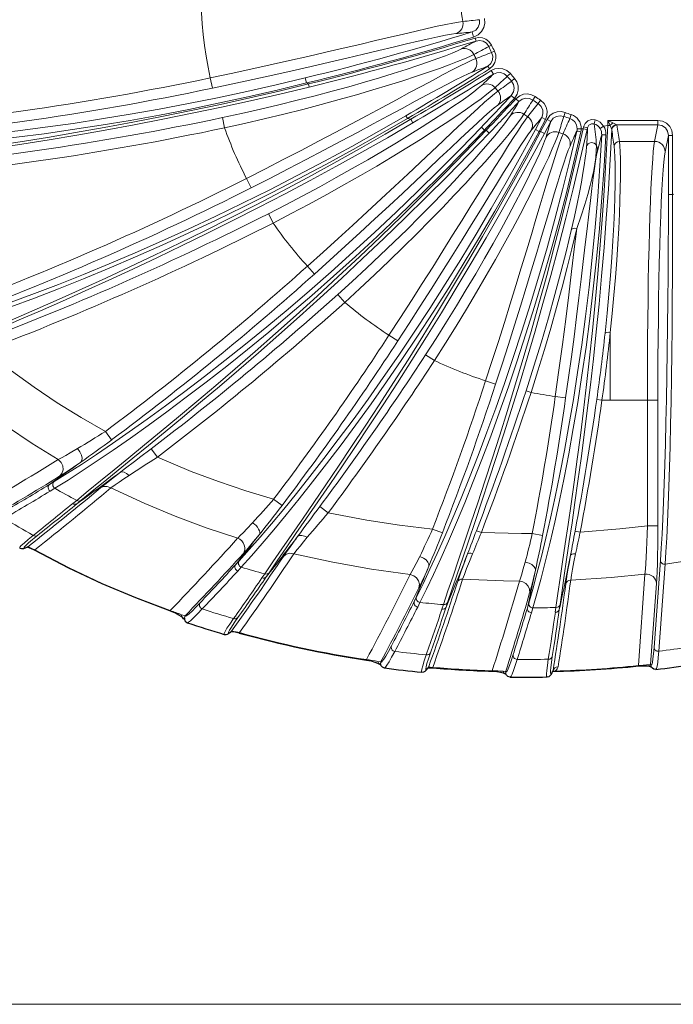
# Model space of a CAD drawing. Header units: millimetres. Extents: x 0 to 594, y 0 to 840.
# Tile 3 of 33: x 151 to 213, y 278 to 371. Entities that reach past the tile are written whole.
import ezdxf

# ---------------------------------------------------------------- set-up
doc = ezdxf.new("R2010")
doc.units = ezdxf.units.MM
doc.styles.add('Default', font='txt')
doc.dimstyles.new('ISO', dxfattribs={"dimtxt": 3.5, "dimasz": 4.375, "dimexe": 2.1, "dimexo": 1.05, "dimgap": 1.75, "dimtad": 1, "dimdsep": 46, "dimtxsty": 'Default', "dimblk": 'CLOSED', "dimcen": 0.09, "dimclrt": 13, "dimadec": 0, "dimazin": 0, "dimtfac": 0.4, "dimtdec": 3, "dimtofl": 0, "dimtmove": 0, "dimatfit": 3, "dimldrblk": 'CLOSED', "dimfxl": 0, "dimtolj": 1, "dimarcsym": 0})

# ---------------------------------------------------------------- blocks, each defined once
blk = doc.blocks.new('_CLOSED')
at = {"color": 0, "linetype": 'ByBlock', "lineweight": -2}
for p, q in [((-1, 0.166667), (0, 0)), ((-1, 0.166667), (-1, -0.166667)), ((0, 0), (-1, -0.166667)), ((0, 0), (-1, 0))]:
    blk.add_line(p, q, dxfattribs=at)
blk = doc.blocks.new('*D13')
at = {"color": 0, "linetype": 'Continuous', "lineweight": -2}
for p, q in [((117.175, 373.064), (117.175, 275.602)), ((376.751, 373.064), (376.751, 275.602)), ((121.55, 277.702), (372.376, 277.702))]:
    blk.add_line(p, q, dxfattribs=at)
at = {"layer": 'Defpoints', "color": 0}
for p in [(117.175, 374.114), (376.751, 374.114), (376.751, 277.702)]:
    blk.add_point(p, dxfattribs=at)
at = {"color": 0, "lineweight": -2, "xscale": 4.375, "yscale": 4.375, "zscale": 4.375}
for p, rotation in [((117.175, 277.702), 179.9999898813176), ((376.751, 277.702), 359.9999898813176)]:
    blk.add_blockref('_CLOSED', p, dxfattribs=dict(at, rotation=rotation))
at = {"color": 0, "lineweight": 0, "insert": (246.963, 281.202), "char_height": 3.5, "attachment_point": 5, "rotation": 359.99999, "style": 'Default'}
blk.add_mtext('\\A1;259.6', dxfattribs=at)
blk = doc.blocks.new('b', base_point=(70.359, 265.815))
at = {"color": 0, "linetype": 'Continuous', "lineweight": 0}
for p, q in [((193.968, 369.73), (193.821, 370.208)), ((194.108, 369.635), (194.196, 369.349)), ((195.682, 368.942), (195.413, 368.819)), ((195.948, 368.397), (195.685, 368.261)), ((195.472, 366.695), (195.312, 366.949)), ((195.64, 366.531), (195.852, 366.192)), ((169.129, 364.862), (168.924, 365.84)), ((178.075, 365.356), (177.957, 365.842)), ((178.258, 365.265), (178.075, 365.356)), ((197.47, 366.249), (197.167, 365.997)), ((197.864, 365.796), (197.573, 365.53)), ((178.258, 365.265), (178.329, 364.973)), ((197.843, 363.893), (197.55, 364.166)), ((197.989, 363.856), (198.282, 363.584)), ((199.83, 364.057), (199.602, 363.736)), ((200.327, 363.722), (200.115, 363.39)), ((202.676, 362.551), (202.539, 362.182)), ((170.279, 361.086), (170.072, 362.063)), ((187.665, 361.976), (187.514, 362.235)), ((187.993, 361.903), (187.665, 361.976)), ((187.993, 361.903), (188.195, 361.557)), ((199.842, 360.931), (200.446, 362.066)), ((200.194, 360.742), (200.799, 361.879)), ((200.95, 361.881), (200.346, 360.746)), ((200.799, 361.879), (200.446, 362.066)), ((201.303, 361.694), (200.698, 360.557)), ((200.95, 361.881), (201.303, 361.694)), ((203.244, 362.356), (203.125, 361.981)), ((205.545, 361.844), (205.435, 361.466)), ((206.747, 361.779), (206.725, 361.309)), ((206.747, 361.779), (211.503, 361.779)), ((206.944, 361.299), (206.747, 361.779)), ((207.218, 361.56), (206.747, 361.779)), ((211.503, 361.779), (211.503, 361.385)), ((194.998, 360.878), (194.709, 361.154)), ((195.168, 360.865), (194.998, 360.878)), ((195.168, 360.865), (195.457, 360.589)), ((200.194, 360.742), (199.842, 360.931)), ((200.346, 360.746), (200.194, 360.742)), ((200.346, 360.746), (200.698, 360.557)), ((204.213, 360.992), (203.814, 360.999)), ((204.383, 361.009), (204.213, 360.992)), ((204.42, 361.17), (204.383, 361.009)), ((204.383, 361.009), (204.773, 360.921)), ((204.42, 361.17), (204.81, 361.081)), ((204.81, 361.081), (204.773, 360.921)), ((206.331, 361.251), (205.996, 361.039)), ((206.725, 361.309), (206.331, 361.251)), ((206.725, 361.309), (206.944, 361.299)), ((206.944, 361.299), (207.1, 360.917)), ((207.218, 361.56), (207.592, 361.385)), ((211.503, 361.385), (207.592, 361.385)), ((211.503, 361.385), (211.188, 359.796)), ((207.834, 359.796), (211.188, 359.796)), ((212.495, 360.366), (212.187, 358.812)), ((212.495, 354.745), (212.495, 360.366)), ((212.895, 360.366), (212.495, 360.366)), ((212.895, 354.745), (212.895, 360.366)), ((172.813, 355.382), (172.362, 356.274)), ((212.895, 354.745), (212.495, 354.745)), ((212.895, 354.745), (213.027, 354.777)), ((174.901, 352.033), (174.448, 352.924)), ((178.826, 347.18), (178.159, 347.924)), ((181.709, 344.484), (181.041, 345.228)), ((185.919, 341.359), (186.756, 340.812)), ((206.973, 335.176), (206.973, 341.627)), ((190.239, 338.955), (189.401, 339.5)), ((196.064, 336.715), (195.114, 337.026)), ((199.431, 335.913), (198.956, 336.069)), ((202.724, 335.389), (201.735, 335.53)), ((206.179, 335.184), (205.684, 335.254)), ((206.973, 335.176), (210.495, 335.176)), ((210.495, 335.176), (210.495, 323.222)), ((211.495, 335.176), (210.495, 335.176)), ((211.495, 335.176), (211.495, 323.222)), ((158.944, 332.207), (159.541, 331.405)), ((163.292, 330.557), (163.896, 329.761)), ((154.076, 327.434), (153.634, 327.163)), ((154.128, 326.793), (153.684, 326.522)), ((155.832, 325.335), (156.214, 325.647)), ((156.234, 325.329), (156.616, 325.642)), ((174.95, 325.762), (175.747, 325.159)), ((179.345, 325.068), (180.147, 324.471)), ((211.495, 323.222), (210.495, 323.222)), ((190.066, 322.922), (190.998, 322.559)), ((194.238, 322.763), (194.704, 322.584)), ((199.549, 322.486), (200.531, 322.297)), ((203.614, 322.722), (204.105, 322.63)), ((151.569, 321.236), (151.566, 321.235)), ((152.229, 320.939), (152.21, 320.906)), ((171.66, 319.888), (171.32, 319.515)), ((211.128, 311.649), (211.737, 319.935)), ((211.573, 311.289), (212.188, 319.576)), ((171.87, 319.292), (171.528, 318.919)), ((173.829, 318.263), (174.101, 318.661)), ((174.237, 318.364), (174.509, 318.763)), ((210.266, 318.627), (209.639, 309.927)), ((211.374, 317.727), (210.806, 310.039)), ((188.538, 316.449), (188.32, 316.016)), ((188.869, 315.935), (188.65, 315.501)), ((190.953, 315.284), (191.101, 315.729)), ((191.352, 315.492), (191.5, 315.937)), ((199.214, 315.862), (199.08, 315.407)), ((202.122, 315.274), (202.186, 315.732)), ((165.101, 315.157), (165.088, 315.122)), ((199.607, 315.415), (199.473, 314.959)), ((201.741, 314.997), (201.805, 315.454)), ((170.961, 313.209), (170.955, 313.209)), ((171.694, 313.062), (171.684, 313.026)), ((183.775, 310.496), (183.769, 310.459)), ((189.704, 309.836), (189.667, 309.781)), ((190.082, 309.757), (190.079, 309.72)), ((195.728, 309.427), (195.727, 309.389)), ((201.524, 309.463), (201.505, 309.421)), ((209.639, 309.927), (209.642, 309.89))]:
    blk.add_line(p, q, dxfattribs=at)
at = {"color": 0, "linetype": 'Continuous', "lineweight": 30}
for p, q in [((189.671, 309.775), (189.634, 309.72)), ((201.518, 309.433), (201.483, 309.353)), ((210.874, 309.802), (210.834, 309.819))]:
    blk.add_line(p, q, dxfattribs=at)
at = {"color": 0, "linetype": 'Continuous', "lineweight": 0}
for points in [[(192.952, 371.213), (192.545, 371.156), (192, 371.059), (191.317, 370.922), (190.503, 370.747), (189.56, 370.537), (188.496, 370.292), (187.315, 370.016), (186.024, 369.712), (184.633, 369.383), (183.147, 369.032), (181.576, 368.663), (179.928, 368.279), (178.214, 367.884), (176.444, 367.482), (174.627, 367.074), (172.775, 366.666), (170.898, 366.259), (168.924, 365.84)], [(194.526, 371.378), (194.537, 371.014), (194.412, 370.67), (194.171, 370.392), (193.821, 370.208)], [(195.007, 371.484), (195.036, 371.047), (194.937, 370.621), (194.718, 370.242), (194.399, 369.942), (193.968, 369.73)], [(192.276, 370.056), (191.855, 370), (191.284, 369.898), (190.566, 369.752), (189.704, 369.564), (188.706, 369.336), (187.577, 369.073), (186.325, 368.776), (184.957, 368.45), (183.483, 368.099), (181.913, 367.727), (180.256, 367.337), (178.522, 366.935), (176.725, 366.523), (174.875, 366.107), (172.984, 365.689), (171.066, 365.273), (169.129, 364.862)], [(194.108, 369.635), (194.459, 369.694), (194.813, 369.656), (195.144, 369.526), (195.427, 369.31), (195.682, 368.942)], [(194.196, 369.349), (194.544, 369.394), (194.887, 369.321), (195.182, 369.135), (195.413, 368.819)], [(170.072, 362.063), (171.884, 362.455), (173.682, 362.862), (175.455, 363.28), (177.193, 363.707), (178.885, 364.139), (180.522, 364.574), (182.093, 365.006), (183.59, 365.434), (185.004, 365.852), (186.326, 366.257), (187.549, 366.645), (188.665, 367.013), (189.668, 367.356), (190.551, 367.671), (191.31, 367.955), (191.94, 368.205), (192.437, 368.418), (192.815, 368.603)], [(195.685, 368.261), (195.79, 367.912), (195.76, 367.548), (195.601, 367.218), (195.312, 366.949)], [(195.948, 368.397), (196.069, 368.045), (196.085, 367.674), (195.994, 367.314), (195.805, 366.993), (195.472, 366.695)], [(170.279, 361.086), (172.172, 361.506), (174.05, 361.941), (175.902, 362.389), (177.717, 362.846), (179.484, 363.309), (181.193, 363.774), (182.833, 364.237), (184.395, 364.695), (185.87, 365.143), (187.248, 365.576), (188.523, 365.991), (189.686, 366.384), (190.73, 366.75), (191.649, 367.085), (192.439, 367.387), (193.094, 367.651), (193.61, 367.875), (193.997, 368.062)], [(194.18, 367.683), (193.803, 367.523), (193.3, 367.288), (192.677, 366.979), (191.935, 366.599), (191.079, 366.152), (190.114, 365.64), (189.045, 365.068), (187.878, 364.44), (186.618, 363.762), (185.274, 363.039), (183.852, 362.276), (182.36, 361.479), (180.807, 360.654), (179.201, 359.806), (177.551, 358.943), (175.868, 358.069), (174.16, 357.19), (172.362, 356.274)], [(193.827, 366.391), (193.435, 366.227), (192.91, 365.981), (192.254, 365.654), (191.47, 365.249), (190.565, 364.771), (189.543, 364.225), (188.41, 363.614), (187.173, 362.945), (185.841, 362.225), (184.42, 361.459), (182.92, 360.654), (181.35, 359.816), (179.72, 358.953), (178.041, 358.072), (176.323, 357.179), (174.578, 356.281), (172.813, 355.382)], [(195.64, 366.531), (195.993, 366.691), (196.376, 366.75), (196.761, 366.703), (197.118, 366.552), (197.47, 366.249)], [(195.852, 366.192), (196.178, 366.328), (196.528, 366.346), (196.862, 366.243), (197.167, 365.997)], [(178.075, 365.356), (175.284, 364.678), (172.485, 364.033), (169.682, 363.421), (166.879, 362.845), (164.083, 362.305), (161.301, 361.803), (158.542, 361.34), (155.813, 360.916), (153.125, 360.532), (150.487, 360.187), (147.908, 359.881), (145.398, 359.613), (142.966, 359.381), (140.621, 359.186), (138.372, 359.024), (136.226, 358.894), (134.193, 358.794), (132.279, 358.721), (130.491, 358.674), (128.838, 358.65), (127.325, 358.647), (125.912, 358.662)], [(177.957, 365.841), (175.181, 365.182), (172.4, 364.554), (169.618, 363.959), (166.838, 363.398), (164.067, 362.872), (161.312, 362.383), (158.581, 361.931), (155.881, 361.517), (153.222, 361.141), (150.613, 360.804), (148.064, 360.504), (145.583, 360.241), (143.179, 360.014), (140.861, 359.822), (138.638, 359.663), (136.517, 359.536), (134.507, 359.438), (132.615, 359.367), (130.849, 359.321), (129.215, 359.298), (127.719, 359.295), (126.314, 359.312)], [(197.573, 365.53), (197.765, 365.22), (197.83, 364.861), (197.76, 364.5), (197.55, 364.166)], [(197.864, 365.796), (198.09, 365.46), (198.209, 365.073), (198.212, 364.669), (198.1, 364.28), (197.843, 363.893)], [(178.258, 365.265), (175.473, 364.59), (172.682, 363.941), (169.89, 363.32), (167.1, 362.726), (164.319, 362.16), (161.554, 361.623), (158.813, 361.115), (156.105, 360.635), (153.439, 360.186), (150.825, 359.765), (148.271, 359.373), (145.788, 359.008), (143.385, 358.671), (141.07, 358.36), (138.852, 358.073), (136.74, 357.809), (134.742, 357.566), (132.866, 357.343), (131.119, 357.138), (129.508, 356.949), (128.039, 356.774), (126.686, 356.607)], [(178.329, 364.973), (175.547, 364.308), (172.761, 363.669), (169.975, 363.056), (167.193, 362.47), (164.421, 361.912), (161.666, 361.381), (158.936, 360.879), (156.24, 360.405), (153.586, 359.96), (150.983, 359.543), (148.442, 359.154), (145.971, 358.793), (143.579, 358.459), (141.275, 358.15), (139.068, 357.865), (136.966, 357.603), (134.978, 357.362), (133.11, 357.14), (131.372, 356.936), (129.768, 356.749), (128.307, 356.575), (126.954, 356.409)], [(174.448, 352.923), (176.097, 353.771), (177.729, 354.629), (179.333, 355.492), (180.901, 356.354), (182.424, 357.21), (183.892, 358.053), (185.298, 358.878), (186.634, 359.678), (187.891, 360.448), (189.064, 361.181), (190.144, 361.873), (191.127, 362.517), (192.007, 363.107), (192.778, 363.64), (193.438, 364.111), (193.982, 364.515), (194.406, 364.85), (194.724, 365.126)], [(174.901, 352.033), (176.621, 352.928), (178.323, 353.835), (179.996, 354.747), (181.631, 355.658), (183.217, 356.563), (184.748, 357.454), (186.212, 358.326), (187.602, 359.172), (188.911, 359.987), (190.13, 360.762), (191.254, 361.493), (192.276, 362.173), (193.189, 362.797), (193.991, 363.359), (194.675, 363.854), (195.24, 364.279), (195.68, 364.629), (196.005, 364.91)], [(196.281, 364.591), (195.957, 364.339), (195.533, 363.982), (195.011, 363.522), (194.393, 362.964), (193.682, 362.31), (192.882, 361.565), (191.997, 360.736), (191.032, 359.828), (189.991, 358.847), (188.88, 357.8), (187.704, 356.695), (186.469, 355.539), (185.182, 354.34), (183.85, 353.106), (182.481, 351.845), (181.081, 350.565), (179.658, 349.274), (178.159, 347.924)], [(199.83, 364.057), (199.486, 364.235), (199.105, 364.31), (198.719, 364.278), (198.356, 364.141), (197.989, 363.856)], [(199.602, 363.736), (199.286, 363.884), (198.938, 363.912), (198.6, 363.818), (198.282, 363.584)], [(200.799, 361.879), (200.937, 362.259), (200.961, 362.663), (200.871, 363.057), (200.671, 363.409), (200.327, 363.722)], [(196.274, 363.251), (195.938, 362.992), (195.494, 362.619), (194.945, 362.133), (194.293, 361.539), (193.542, 360.843), (192.696, 360.05), (191.76, 359.167), (190.739, 358.202), (189.638, 357.161), (188.464, 356.053), (187.223, 354.887), (185.924, 353.672), (184.573, 352.417), (183.179, 351.131), (181.751, 349.824), (180.297, 348.504), (178.826, 347.18)], [(200.446, 362.066), (200.559, 362.417), (200.543, 362.784), (200.396, 363.118), (200.115, 363.39)], [(202.676, 362.551), (202.298, 362.634), (201.911, 362.608), (201.546, 362.477), (201.231, 362.251), (200.95, 361.881)], [(187.665, 361.976), (185.094, 360.489), (182.508, 359.033), (179.909, 357.611), (177.301, 356.225), (174.69, 354.878), (172.081, 353.571), (169.481, 352.307), (166.896, 351.09), (164.334, 349.922), (161.805, 348.805), (159.316, 347.741), (156.877, 346.733), (154.497, 345.783), (152.187, 344.891), (149.955, 344.06), (147.812, 343.29), (145.767, 342.582), (143.83, 341.937), (142.011, 341.355), (140.32, 340.836), (138.763, 340.38), (137.34, 339.983)], [(187.514, 362.235), (184.95, 360.762), (182.371, 359.32), (179.781, 357.912), (177.183, 356.539), (174.583, 355.205), (171.985, 353.911), (169.397, 352.66), (166.826, 351.455), (164.278, 350.298), (161.762, 349.192), (159.288, 348.139), (156.863, 347.141), (154.498, 346.199), (152.201, 345.316), (149.983, 344.492), (147.854, 343.73), (145.822, 343.028), (143.897, 342.389), (142.09, 341.812), (140.409, 341.298), (138.862, 340.845), (137.443, 340.451)], [(187.993, 361.903), (185.562, 360.486), (183.118, 359.092), (180.666, 357.723), (178.208, 356.38), (175.748, 355.064), (173.292, 353.777), (170.846, 352.523), (168.415, 351.301), (166.005, 350.115), (163.625, 348.967), (161.282, 347.859), (158.984, 346.792), (156.74, 345.768), (154.557, 344.789), (152.445, 343.856), (150.412, 342.971), (148.467, 342.135), (146.62, 341.349), (144.877, 340.613), (143.248, 339.929), (141.74, 339.296), (140.362, 338.716), (139.077, 338.17)], [(181.041, 345.228), (182.415, 346.473), (183.768, 347.724), (185.095, 348.973), (186.386, 350.211), (187.636, 351.432), (188.836, 352.626), (189.98, 353.787), (191.063, 354.906), (192.079, 355.975), (193.021, 356.987), (193.886, 357.934), (194.669, 358.811), (195.366, 359.609), (195.973, 360.323), (196.488, 360.949), (196.909, 361.48), (197.232, 361.913), (197.468, 362.262)], [(181.709, 344.484), (183.139, 345.795), (184.548, 347.111), (185.928, 348.425), (187.271, 349.728), (188.57, 351.012), (189.817, 352.27), (191.006, 353.491), (192.13, 354.668), (193.183, 355.793), (194.16, 356.858), (195.056, 357.855), (195.867, 358.776), (196.588, 359.615), (197.217, 360.365), (197.75, 361.021), (198.185, 361.577), (198.52, 362.029), (198.761, 362.385)], [(199.11, 362.148), (198.863, 361.821), (198.545, 361.366), (198.16, 360.787), (197.707, 360.088), (197.19, 359.272), (196.61, 358.346), (195.97, 357.316), (195.273, 356.189), (194.521, 354.972), (193.719, 353.673), (192.869, 352.301), (191.975, 350.865), (191.043, 349.374), (190.076, 347.837), (189.079, 346.265), (188.058, 344.666), (187.018, 343.051), (185.919, 341.359)], [(202.539, 362.182), (202.196, 362.243), (201.852, 362.18), (201.55, 362.002), (201.303, 361.694)], [(203.125, 361.981), (203.389, 361.85), (203.603, 361.647), (203.747, 361.388), (203.814, 360.999)], [(205.545, 361.844), (205.183, 361.872), (204.84, 361.753), (204.573, 361.507), (204.42, 361.17)], [(211.503, 361.779), (211.927, 361.712), (212.31, 361.518), (212.617, 361.214), (212.818, 360.83), (212.895, 360.366)], [(188.195, 361.557), (185.764, 360.154), (183.323, 358.774), (180.874, 357.418), (178.42, 356.088), (175.967, 354.785), (173.518, 353.512), (171.08, 352.27), (168.657, 351.061), (166.257, 349.887), (163.888, 348.75), (161.555, 347.652), (159.268, 346.595), (157.035, 345.581), (154.863, 344.611), (152.762, 343.687), (150.74, 342.81), (148.806, 341.982), (146.968, 341.202), (145.236, 340.473), (143.616, 339.794), (142.117, 339.167), (140.746, 338.592), (139.465, 338.049)], [(194.709, 361.154), (192.712, 359.094), (190.694, 357.059), (188.659, 355.053), (186.609, 353.081), (184.55, 351.144), (182.485, 349.249), (180.421, 347.397), (178.363, 345.593), (176.316, 343.842), (174.288, 342.146), (172.286, 340.511), (170.316, 338.939), (168.386, 337.434), (166.503, 336.001), (164.676, 334.641), (162.913, 333.36), (161.221, 332.159), (159.609, 331.042), (158.086, 330.011), (156.658, 329.069), (155.335, 328.219), (154.076, 327.434)], [(194.998, 360.878), (192.996, 358.796), (190.971, 356.739), (188.928, 354.713), (186.87, 352.719), (184.801, 350.761), (182.726, 348.845), (180.65, 346.973), (178.58, 345.149), (176.521, 343.378), (174.481, 341.664), (172.465, 340.01), (170.482, 338.421), (168.538, 336.9), (166.642, 335.45), (164.802, 334.076), (163.026, 332.78), (161.322, 331.566), (159.698, 330.436), (158.163, 329.394), (156.724, 328.442), (155.391, 327.583), (154.128, 326.793)], [(195.168, 360.865), (193.188, 358.798), (191.19, 356.751), (189.179, 354.728), (187.158, 352.731), (185.133, 350.764), (183.107, 348.831), (181.087, 346.936), (179.078, 345.082), (177.087, 343.274), (175.12, 341.515), (173.185, 339.81), (171.289, 338.162), (169.439, 336.576), (167.644, 335.055), (165.911, 333.603), (164.25, 332.224), (162.668, 330.921), (161.174, 329.698), (159.776, 328.558), (158.482, 327.504), (157.299, 326.539), (156.213, 325.647)], [(199.842, 360.931), (198.47, 358.406), (197.071, 355.902), (195.648, 353.426), (194.204, 350.982), (192.745, 348.577), (191.275, 346.217), (189.797, 343.907), (188.318, 341.653), (186.843, 339.461), (185.377, 337.337), (183.926, 335.286), (182.497, 333.313), (181.096, 331.425), (179.73, 329.625), (178.405, 327.92), (177.127, 326.313), (175.905, 324.811), (174.744, 323.417), (173.651, 322.136), (172.633, 320.971), (171.66, 319.888)], [(200.194, 360.742), (198.82, 358.192), (197.417, 355.664), (195.99, 353.163), (194.542, 350.695), (193.077, 348.266), (191.599, 345.882), (190.115, 343.549), (188.628, 341.273), (187.145, 339.058), (185.67, 336.912), (184.211, 334.84), (182.774, 332.848), (181.364, 330.94), (179.989, 329.122), (178.655, 327.399), (177.37, 325.777), (176.139, 324.259), (174.97, 322.851), (173.87, 321.557), (172.845, 320.381), (171.87, 319.292)], [(200.346, 360.746), (198.987, 358.214), (197.608, 355.698), (196.213, 353.205), (194.805, 350.74), (193.389, 348.308), (191.968, 345.915), (190.549, 343.568), (189.135, 341.272), (187.734, 339.032), (186.35, 336.856), (184.989, 334.749), (183.659, 332.717), (182.365, 330.765), (181.113, 328.899), (179.912, 327.124), (178.767, 325.447), (177.685, 323.871), (176.672, 322.403), (175.737, 321.046), (174.884, 319.806), (174.101, 318.661)], [(199.45, 360.852), (199.192, 360.515), (198.861, 360.039), (198.456, 359.428), (197.98, 358.686), (197.435, 357.819), (196.823, 356.835), (196.147, 355.739), (195.411, 354.542), (194.617, 353.252), (193.769, 351.878), (192.873, 350.431), (191.932, 348.92), (190.952, 347.358), (189.938, 345.756), (188.897, 344.123), (187.835, 342.473), (186.756, 340.812)], [(203.787, 360.787), (203.124, 357.977), (202.429, 355.184), (201.705, 352.416), (200.953, 349.681), (200.177, 346.987), (199.381, 344.343), (198.568, 341.755), (197.743, 339.232), (196.909, 336.781), (196.071, 334.409), (195.233, 332.123), (194.402, 329.93), (193.58, 327.837), (192.775, 325.851), (191.99, 323.977), (191.232, 322.221), (190.504, 320.589), (189.813, 319.087), (189.163, 317.72), (188.538, 316.449)], [(204.177, 360.695), (203.515, 357.859), (202.82, 355.039), (202.094, 352.244), (201.341, 349.483), (200.563, 346.763), (199.765, 344.093), (198.949, 341.48), (198.12, 338.932), (197.283, 336.457), (196.441, 334.062), (195.599, 331.754), (194.763, 329.54), (193.938, 327.427), (193.128, 325.421), (192.339, 323.529), (191.576, 321.756), (190.844, 320.109), (190.149, 318.592), (189.495, 317.211), (188.869, 315.935)], [(190.239, 338.955), (191.281, 340.591), (192.301, 342.227), (193.294, 343.853), (194.254, 345.46), (195.176, 347.037), (196.055, 348.574), (196.887, 350.061), (197.668, 351.489), (198.395, 352.849), (199.063, 354.13), (199.671, 355.324), (200.215, 356.424), (200.695, 357.421), (201.108, 358.309), (201.453, 359.08), (201.729, 359.73), (201.936, 360.254), (202.077, 360.659)], [(204.383, 361.009), (203.731, 358.171), (203.055, 355.346), (202.359, 352.542), (201.646, 349.768), (200.918, 347.032), (200.179, 344.342), (199.433, 341.707), (198.683, 339.133), (197.934, 336.629), (197.19, 334.202), (196.456, 331.861), (195.737, 329.612), (195.038, 327.462), (194.363, 325.419), (193.718, 323.488), (193.107, 321.678), (192.536, 319.993), (192.01, 318.44), (191.532, 317.024), (191.101, 315.729)], [(204.773, 360.921), (204.118, 358.1), (203.44, 355.294), (202.743, 352.509), (202.029, 349.753), (201.3, 347.036), (200.561, 344.364), (199.815, 341.746), (199.066, 339.189), (198.318, 336.702), (197.575, 334.292), (196.843, 331.966), (196.125, 329.732), (195.427, 327.596), (194.754, 325.567), (194.11, 323.65), (193.501, 321.851), (192.932, 320.178), (192.407, 318.635), (191.931, 317.228), (191.5, 315.937)], [(206.725, 361.309), (206.581, 358.449), (206.414, 355.599), (206.225, 352.768), (206.014, 349.965), (205.784, 347.198), (205.537, 344.476), (205.273, 341.807), (204.998, 339.2), (204.711, 336.664), (204.418, 334.206), (204.12, 331.833), (203.822, 329.554), (203.525, 327.375), (203.235, 325.305), (202.954, 323.348), (202.687, 321.513), (202.435, 319.805), (202.204, 318.231), (201.995, 316.795), (201.805, 315.454)], [(207.105, 360.895), (206.956, 358.075), (206.785, 355.267), (206.592, 352.477), (206.378, 349.716), (206.146, 346.992), (205.897, 344.313), (205.633, 341.686), (205.357, 339.121), (205.072, 336.626), (204.78, 334.207), (204.483, 331.873), (204.187, 329.631), (203.893, 327.487), (203.605, 325.45), (203.327, 323.524), (203.061, 321.718), (202.812, 320.036), (202.583, 318.484), (202.376, 317.068), (202.186, 315.732)], [(205.435, 361.466), (205.168, 361.468), (204.939, 361.328), (204.81, 361.081)], [(211.503, 361.385), (211.884, 361.308), (212.206, 361.088), (212.42, 360.757), (212.495, 360.366)], [(195.457, 360.589), (193.476, 358.537), (191.479, 356.505), (189.469, 354.497), (187.451, 352.516), (185.429, 350.565), (183.407, 348.647), (181.392, 346.766), (179.389, 344.927), (177.404, 343.133), (175.444, 341.388), (173.516, 339.697), (171.626, 338.062), (169.784, 336.488), (167.996, 334.979), (166.271, 333.539), (164.618, 332.171), (163.043, 330.878), (161.555, 329.665), (160.164, 328.533), (158.876, 327.487), (157.699, 326.53), (156.615, 325.642)], [(200.698, 360.557), (199.338, 358.042), (197.958, 355.544), (196.563, 353.067), (195.156, 350.619), (193.741, 348.204), (192.322, 345.828), (190.905, 343.497), (189.495, 341.217), (188.097, 338.994), (186.717, 336.834), (185.36, 334.742), (184.034, 332.724), (182.744, 330.785), (181.497, 328.933), (180.3, 327.171), (179.159, 325.505), (178.081, 323.941), (177.073, 322.482), (176.14, 321.135), (175.291, 319.904), (174.509, 318.763)], [(189.401, 339.5), (190.406, 341.059), (191.389, 342.618), (192.348, 344.167), (193.274, 345.698), (194.165, 347.2), (195.015, 348.664), (195.821, 350.082), (196.577, 351.443), (197.281, 352.738), (197.929, 353.96), (198.52, 355.099), (199.049, 356.148), (199.515, 357.099), (199.917, 357.946), (200.253, 358.684), (200.522, 359.306), (200.722, 359.808), (200.859, 360.206)], [(202.475, 360.521), (202.321, 360.141), (202.132, 359.62), (201.909, 358.961), (201.654, 358.167), (201.365, 357.246), (201.044, 356.202), (200.693, 355.041), (200.311, 353.772), (199.9, 352.402), (199.461, 350.939), (198.995, 349.394), (198.504, 347.776), (197.989, 346.094), (197.452, 344.359), (196.897, 342.582), (196.324, 340.774), (195.738, 338.945), (195.114, 337.026)], [(206.149, 360.435), (205.979, 357.484), (205.772, 354.548), (205.53, 351.636), (205.254, 348.76), (204.947, 345.929), (204.612, 343.152), (204.25, 340.439), (203.865, 337.798), (203.46, 335.24), (203.04, 332.771), (202.607, 330.401), (202.167, 328.138), (201.723, 325.988), (201.279, 323.961), (200.84, 322.061), (200.411, 320.297), (199.995, 318.674), (199.596, 317.199), (199.214, 315.862)], [(206.549, 360.408), (206.382, 357.429), (206.177, 354.464), (205.937, 351.525), (205.662, 348.621), (205.356, 345.762), (205.021, 342.959), (204.659, 340.219), (204.273, 337.554), (203.868, 334.97), (203.447, 332.478), (203.013, 330.085), (202.571, 327.8), (202.125, 325.63), (201.68, 323.583), (201.239, 321.666), (200.807, 319.885), (200.389, 318.247), (199.989, 316.758), (199.607, 315.415)], [(206.973, 341.627), (207.157, 343.42), (207.32, 345.168), (207.463, 346.861), (207.586, 348.49), (207.689, 350.044), (207.773, 351.514), (207.839, 352.893), (207.887, 354.171), (207.919, 355.342), (207.937, 356.398), (207.94, 357.333), (207.93, 358.143), (207.91, 358.821), (207.878, 359.366), (207.834, 359.796)], [(211.188, 359.796), (211.125, 359.387), (211.062, 358.833), (211.002, 358.137), (210.943, 357.304), (210.887, 356.339), (210.834, 355.247), (210.783, 354.035), (210.736, 352.71), (210.692, 351.28), (210.653, 349.754), (210.617, 348.141), (210.585, 346.45), (210.558, 344.691), (210.536, 342.876), (210.519, 341.014), (210.506, 339.118), (210.498, 337.198), (210.495, 335.176)], [(203.139, 359.357), (202.977, 358.965), (202.78, 358.419), (202.547, 357.724), (202.279, 356.884), (201.977, 355.906), (201.641, 354.797), (201.272, 353.564), (200.87, 352.217), (200.437, 350.765), (199.974, 349.218), (199.483, 347.588), (198.965, 345.886), (198.423, 344.124), (197.858, 342.313), (197.275, 340.467), (196.676, 338.598), (196.064, 336.715)], [(205.76, 358.916), (205.669, 358.501), (205.569, 357.93), (205.461, 357.205), (205.343, 356.331), (205.215, 355.315), (205.077, 354.164), (204.927, 352.886), (204.766, 351.49), (204.591, 349.985), (204.404, 348.381), (204.203, 346.691), (203.989, 344.924), (203.76, 343.094), (203.519, 341.214), (203.265, 339.294), (203, 337.349), (202.724, 335.389)], [(203.252, 351.33), (203.554, 352.657), (203.814, 353.865), (204.035, 354.952), (204.218, 355.918), (204.367, 356.766), (204.487, 357.513), (204.587, 358.191), (204.666, 358.793), (204.718, 359.31)], [(203.78, 351.521), (204.189, 352.717), (204.538, 353.796), (204.83, 354.759), (205.068, 355.61), (205.254, 356.357), (205.395, 357.017), (205.501, 357.634), (205.585, 358.258), (205.638, 358.857), (205.648, 359.42)], [(206.476, 341.557), (206.673, 343.442), (206.846, 345.276), (206.996, 347.046), (207.122, 348.741), (207.226, 350.348), (207.307, 351.856), (207.368, 353.256), (207.41, 354.538), (207.434, 355.693), (207.442, 356.713), (207.434, 357.592), (207.413, 358.324), (207.38, 358.904), (207.335, 359.331)], [(212.187, 358.812), (212.12, 358.39), (212.054, 357.812), (211.99, 357.082), (211.929, 356.204), (211.87, 355.185), (211.814, 354.03), (211.762, 352.749), (211.714, 351.349), (211.669, 349.841), (211.63, 348.233), (211.595, 346.538), (211.565, 344.766), (211.54, 342.929), (211.52, 341.04), (211.506, 339.112), (211.498, 337.157), (211.495, 335.176)], [(211.737, 319.935), (211.816, 321.104), (211.892, 322.423), (211.964, 323.886), (212.033, 325.485), (212.098, 327.214), (212.159, 329.064), (212.216, 331.026), (212.267, 333.091), (212.314, 335.251), (212.356, 337.495), (212.393, 339.812), (212.424, 342.194), (212.449, 344.629), (212.469, 347.106), (212.484, 349.615), (212.492, 352.146), (212.495, 354.745)], [(212.188, 319.576), (212.266, 320.758), (212.341, 322.091), (212.412, 323.57), (212.48, 325.186), (212.543, 326.934), (212.602, 328.803), (212.656, 330.786), (212.706, 332.874), (212.75, 335.057), (212.788, 337.325), (212.822, 339.667), (212.849, 342.074), (212.87, 344.535), (212.886, 347.038), (212.895, 349.574), (212.898, 352.131), (212.895, 354.745)], [(198.956, 336.069), (199.702, 338.404), (200.413, 340.726), (201.082, 343.01), (201.704, 345.234), (202.274, 347.372), (202.789, 349.405), (203.252, 351.33)], [(199.431, 335.913), (200.083, 337.965), (200.709, 340.008), (201.305, 342.029), (201.866, 344.01), (202.391, 345.938), (202.876, 347.797), (203.318, 349.573), (203.78, 351.521)], [(203.78, 351.521), (203.547, 349.547), (203.294, 347.433), (203.021, 345.2), (202.727, 342.872), (202.415, 340.472), (202.084, 338.024), (201.735, 335.53)], [(158.944, 332.207), (156.627, 333.518), (154.362, 334.916), (152.154, 336.403), (150.008, 337.979), (147.583, 339.937)], [(154.459, 329.536), (151.973, 331.065), (149.545, 332.698), (147.182, 334.436), (144.891, 336.279), (142.517, 338.38)], [(154.459, 329.536), (154.782, 329.708), (155.167, 329.921), (155.605, 330.171), (156.288, 330.571)], [(156.606, 329.289), (156.703, 329.444), (156.721, 329.675), (156.658, 329.955), (156.519, 330.252), (156.288, 330.571)], [(174.95, 325.762), (172.31, 326.554), (169.698, 327.434), (167.117, 328.403), (163.896, 329.761)], [(154.459, 329.536), (154.723, 329.264), (154.882, 328.919), (154.913, 328.549), (154.811, 328.21), (154.579, 327.94)], [(154.579, 327.94), (154.951, 328.175), (155.395, 328.466), (155.903, 328.806), (156.606, 329.289)], [(160.369, 328.326), (159.819, 327.9), (159.322, 327.512), (158.892, 327.171), (158.479, 326.833)], [(161.197, 328.013), (160.704, 327.688), (160.26, 327.389), (159.873, 327.125), (159.466, 326.838)], [(158.479, 326.833), (158.773, 326.961), (159.105, 326.97), (159.466, 326.838)], [(171.526, 322.05), (168.543, 323.036), (165.595, 324.132), (162.686, 325.341), (159.466, 326.838)], [(190.066, 322.922), (186.927, 323.288), (183.803, 323.765), (180.147, 324.471)], [(171.526, 322.05), (171.776, 322.295), (172.071, 322.595), (172.407, 322.944), (172.941, 323.514)], [(210.495, 323.222), (207.876, 322.924), (204.105, 322.63)], [(210.495, 323.222), (210.473, 322.429), (210.446, 321.655), (210.416, 320.919), (210.383, 320.239), (210.348, 319.632), (210.311, 319.113), (210.266, 318.627)], [(211.495, 323.222), (211.492, 322.257), (211.484, 321.316), (211.471, 320.423), (211.453, 319.601), (211.431, 318.871), (211.405, 318.251), (211.374, 317.727)], [(152.081, 322.319), (151.587, 321.915), (151.206, 321.59), (150.944, 321.346), (150.806, 321.186), (150.793, 321.11)], [(152.485, 322.305), (151.997, 321.912), (151.621, 321.595), (151.364, 321.357), (151.227, 321.201), (151.214, 321.127), (151.324, 321.137), (151.566, 321.235)], [(172.042, 320.565), (172.323, 320.882), (172.658, 321.272), (173.038, 321.726), (173.574, 322.379)], [(178.148, 322.132), (177.886, 322.255), (177.636, 322.317), (177.423, 322.313), (177.231, 322.21)], [(199.549, 322.486), (198.511, 322.485), (194.704, 322.584)], [(177.231, 322.21), (176.833, 321.665), (176.477, 321.171), (176.171, 320.739), (175.872, 320.305)], [(178.148, 322.132), (177.785, 321.699), (177.459, 321.305), (177.177, 320.958), (176.875, 320.572)], [(152.229, 320.939), (151.953, 321.077), (151.755, 321.169), (151.636, 321.219), (151.569, 321.236)], [(165.101, 315.157), (161.848, 316.393), (158.645, 317.751), (155.497, 319.233), (152.229, 320.939)], [(175.872, 320.305), (176.144, 320.524), (176.492, 320.618), (176.875, 320.572)], [(187.945, 318.593), (184.254, 319.099), (180.583, 319.753), (176.875, 320.572)], [(193.398, 320.554), (193.162, 319.922), (192.946, 319.338), (192.755, 318.811), (192.592, 318.352), (192.433, 317.879)], [(193.875, 320.575), (193.572, 319.829), (193.307, 319.161), (193.089, 318.595), (192.925, 318.144)], [(203.193, 320.448), (203.076, 319.796), (202.97, 319.195), (202.879, 318.655), (202.803, 318.186), (202.732, 317.695)], [(203.673, 320.555), (203.464, 320.566), (203.297, 320.536), (203.193, 320.448)], [(203.673, 320.555), (203.517, 319.784), (203.384, 319.097), (203.278, 318.517), (203.201, 318.047)], [(187.945, 318.593), (188.104, 318.878), (188.291, 319.227), (188.5, 319.632), (188.843, 320.315)], [(189.71, 319.4), (189.716, 319.578), (189.626, 319.777), (189.448, 319.975), (189.201, 320.152), (188.843, 320.315)], [(198.329, 317.955), (198.428, 318.253), (198.54, 318.616), (198.664, 319.038), (198.867, 319.765)], [(199.846, 319.02), (199.822, 319.193), (199.706, 319.369), (199.508, 319.53), (199.247, 319.661), (198.867, 319.765)], [(187.945, 318.593), (188.273, 318.476), (188.551, 318.264), (188.74, 317.981), (188.818, 317.663), (188.764, 317.311)], [(188.764, 317.311), (188.939, 317.673), (189.145, 318.118), (189.378, 318.636), (189.71, 319.4)], [(199.301, 316.84), (199.405, 317.216), (199.525, 317.677), (199.657, 318.215), (199.846, 319.02)], [(210.266, 318.627), (207.068, 318.298), (203.201, 318.047)], [(198.329, 317.955), (196.815, 317.977), (192.925, 318.144)], [(198.329, 317.955), (198.655, 317.885), (198.946, 317.723), (199.165, 317.485), (199.291, 317.197), (199.301, 316.84)], [(167.962, 315.911), (167.537, 315.471), (167.183, 315.121), (166.904, 314.864), (166.704, 314.703), (166.585, 314.639), (166.549, 314.683)], [(166.549, 314.683), (166.501, 314.676), (166.426, 314.687), (166.194, 314.768)], [(168.158, 315.312), (167.706, 314.837), (167.334, 314.465), (167.048, 314.2), (166.851, 314.045), (166.743, 314.003)], [(171.134, 314.399), (170.78, 313.884), (170.511, 313.473), (170.331, 313.17), (170.243, 312.979), (170.251, 312.9)], [(171.544, 314.494), (171.196, 313.994), (170.931, 313.595), (170.753, 313.299), (170.665, 313.11), (170.667, 313.03), (170.76, 313.059), (170.955, 313.209)], [(171.694, 313.062), (171.392, 313.134), (171.174, 313.181), (171.041, 313.204), (170.961, 313.209)], [(186.148, 311.795), (185.861, 311.262), (185.62, 310.839), (185.427, 310.528), (185.285, 310.335), (185.194, 310.259), (185.156, 310.313)], [(186.469, 311.275), (186.174, 310.716), (185.926, 310.275), (185.73, 309.957), (185.587, 309.764), (185.496, 309.698)], [(189.868, 311.152), (189.674, 310.586), (189.532, 310.138), (189.445, 309.811), (189.414, 309.61), (189.439, 309.534), (189.519, 309.586), (189.667, 309.781)], [(211.128, 311.649), (211.078, 311.044), (211.026, 310.569), (210.973, 310.228), (210.919, 310.023), (210.865, 309.956), (210.806, 310.039)], [(211.573, 311.289), (211.525, 310.689), (211.476, 310.213), (211.425, 309.864), (211.373, 309.646), (211.315, 309.559)], [(185.156, 310.313), (185.075, 310.299), (184.866, 310.329)], [(189.467, 310.951), (189.273, 310.374), (189.131, 309.917), (189.043, 309.583), (189.01, 309.376), (189.038, 309.297)], [(197.728, 310.969), (197.542, 310.395), (197.382, 309.941), (197.249, 309.61), (197.146, 309.406), (197.073, 309.33), (197.03, 309.395)], [(198.114, 310.514), (197.927, 309.925), (197.765, 309.459), (197.632, 309.121), (197.528, 308.912), (197.451, 308.835)], [(201.074, 310.532), (200.987, 309.938), (200.93, 309.469), (200.904, 309.129), (200.909, 308.919), (200.949, 308.843)], [(201.455, 310.803), (201.369, 310.22), (201.311, 309.76), (201.285, 309.426), (201.29, 309.222), (201.327, 309.15), (201.396, 309.209), (201.505, 309.421)], [(189.704, 309.836), (189.736, 309.81), (189.84, 309.782), (190.082, 309.757)], [(197.03, 309.395), (196.975, 309.378), (196.789, 309.384)], [(201.71, 309.412), (201.837, 309.509), (201.924, 309.612), (201.997, 309.801)], [(209.639, 309.927), (210.087, 309.975), (210.41, 310.001), (210.635, 310.013)], [(210.806, 310.039), (210.782, 310.027), (210.635, 310.013)]]:
    blk.add_lwpolyline(points, dxfattribs=at)
at = {"color": 0, "linetype": 'Continuous', "lineweight": 30}
for points in [[(150.793, 321.11), (150.974, 321.054), (151.091, 321.057), (151.177, 321.075), (151.254, 321.098), (151.332, 321.126), (151.415, 321.16), (151.51, 321.203)], [(152.21, 320.906), (151.861, 321.077), (151.608, 321.166), (151.48, 321.189)], [(165.088, 315.122), (161.834, 316.358), (158.629, 317.717), (155.48, 319.2), (152.21, 320.906)], [(166.308, 314.464), (166.149, 314.587), (165.92, 314.734), (165.61, 314.901), (165.088, 315.122)], [(170.251, 312.9), (170.44, 312.888), (170.556, 312.92), (170.635, 312.958), (170.701, 312.999), (170.765, 313.044), (170.831, 313.096), (170.907, 313.16)], [(171.684, 313.026), (171.286, 313.115), (171.011, 313.143), (170.878, 313.135)], [(183.769, 310.459), (184.219, 310.37), (184.568, 310.268), (184.824, 310.17), (185.03, 310.064)], [(185.496, 309.698), (185.309, 309.771), (185.186, 309.903), (185.137, 310.024), (185.121, 310.133)], [(189.038, 309.297), (189.24, 309.326), (189.352, 309.39), (189.422, 309.45), (189.477, 309.508), (189.527, 309.571), (189.578, 309.639), (189.634, 309.72)], [(189.625, 309.707), (189.78, 309.726), (190.079, 309.72)], [(195.727, 309.389), (196.178, 309.353), (196.528, 309.293), (196.782, 309.225), (196.975, 309.149)], [(197.451, 308.835), (197.234, 308.899), (197.101, 309.027), (197.047, 309.139), (197.024, 309.233)], [(200.949, 308.843), (201.153, 308.899), (201.261, 308.981), (201.321, 309.053), (201.366, 309.121), (201.405, 309.19), (201.442, 309.265), (201.482, 309.352)], [(209.642, 309.89), (210.087, 309.914), (210.429, 309.899), (210.668, 309.865), (210.834, 309.819)], [(211.315, 309.559), (211.117, 309.583), (210.978, 309.668), (210.903, 309.754), (210.862, 309.826), (210.829, 309.904)]]:
    blk.add_lwpolyline(points, dxfattribs=at)
at = {"color": 0, "linetype": 'Continuous', "lineweight": 0}
for centre, radius, start, end in [((206.973, 374.114), 38.938, 167.7309, 192.2691), ((206.973, 374.114), 14.318, 168.30742, 191.69258), ((169.698, 599.493), 229.461, 275.81632, 276.21158), ((112.278, 635.459), 277.501, 283.69056, 287.08835), ((165.422, 651.148), 282.372, 275.45712, 275.77219), ((112.278, 635.459), 278.001, 283.69056, 287.08835), ((112.278, 635.46), 278.134, 283.72271, 287.11008), ((112.278, 635.46), 278.434, 283.72271, 287.11008), ((50.891, 632.898), 299.991, 298.23549, 298.53519), ((8.014, 717.952), 396.248, 297.99269, 298.22491), ((112.685, 582.038), 229.325, 290.81624, 291.21906), ((206.973, 374.114), 12.715, 204.61325, 207.41116), ((206.973, 374.114), 12.419, 204.61325, 207.41116), ((206.973, 374.114), 14.318, 205.00511, 206.69268), ((47.864, 602.046), 277.509, 300.21378, 302.09528), ((47.864, 602.046), 277.809, 300.21378, 302.09528), ((47.864, 602.045), 278.037, 300.26463, 302.10666), ((95.139, 630.948), 282.365, 290.45711, 290.77916), ((112.279, 635.455), 275.501, 274.24845, 281.86499), ((47.864, 602.045), 278.437, 300.26463, 302.10665), ((-10.75, 583.663), 299.963, 313.23547, 313.53195), ((-74.036, 654.569), 396.011, 312.99264, 313.22289), ((62.044, 550.603), 229.391, 305.81628, 306.21533), ((206.973, 374.114), 12.729, 219.6175, 222.40421), ((206.973, 374.114), 12.335, 219.6175, 222.40421), ((112.278, 635.462), 276.508, 274.24855, 281.86489), ((206.973, 374.114), 14.318, 220.00521, 221.69284), ((-5.707, 553.098), 277.505, 316.23698, 317.0918), ((-5.707, 553.098), 277.905, 316.23698, 317.0918), ((-5.707, 553.098), 278.037, 316.25945, 317.10665), ((-5.707, 553.098), 278.437, 316.25945, 317.10665), ((32.474, 593.254), 282.368, 305.45711, 305.77567), ((-57.566, 520.171), 299.962, 328.23547, 328.53195), ((-137.044, 572.279), 396.005, 327.99265, 328.2229), ((206.973, 374.114), 12.729, 234.61767, 237.40444), ((206.973, 374.114), 12.335, 234.61767, 237.40444), ((21.306, 507.078), 229.388, 320.81629, 321.21534), ((206.973, 374.114), 12.335, 249.6179, 252.40469), ((112.278, 635.46), 279.438, 274.59595, 281.93614), ((206.973, 374.114), 14.318, 235.00536, 236.69304), ((-18.297, 540.623), 282.367, 320.45711, 320.77566), ((-86.353, 446.727), 299.961, 343.23547, 343.53195), ((-176.604, 476.487), 395.999, 342.99266, 343.22292), ((-6.779, 454.492), 229.386, 335.81631, 336.21537), ((206.973, 374.114), 12.729, 249.6179, 252.40469), ((202.816, 361.026), 1.397, 358.58221, 72.17856), ((205.156, 360.511), 1.389, 32.1796, 73.70159), ((112.279, 635.455), 280.433, 274.59588, 281.93621), ((206.973, 374.114), 38.938, 199.54808, 207.26913), ((206.973, 374.114), 14.318, 250.00556, 251.69326), ((-53.716, 476.645), 282.366, 335.45711, 335.77564), ((202.766, 361.024), 1.048, 346.93051, 358.64151), ((202.754, 361.018), 1.459, 347.21343, 358.95421), ((161.464, 362.424), 43.366, 355.88135, 358.22522), ((205.157, 360.52), 0.986, 31.76513, 73.6167), ((188.458, 358.665), 17.207, 2.51391, 9.36919), ((205.114, 360.494), 1.037, 356.77013, 31.7561), ((205.101, 360.483), 1.451, 357.05861, 31.98605), ((207.851, 360.622), 1.132, 124.03285, 143.26247), ((207.039, 360.892), 0.0663, 2.27681, 22.18866), ((-89.737, 316.528), 300.14, 8.19889, 8.5006), ((207.564, 361.355), 0.0417, 11.11578, 46.64519), ((-89.719, 317.029), 300.611, 8.17916, 8.48092), ((-67.559, 429.819), 282.366, 345.45711, 345.7754), ((47.866, 602.042), 275.501, 290.3256, 296.86497), ((47.864, 602.045), 276.504, 290.32564, 296.86493), ((47.865, 602.044), 279.436, 290.82935, 296.93617), ((47.864, 602.044), 280.436, 290.82936, 296.93616), ((206.973, 374.114), 38.938, 214.54811, 222.26918), ((-5.706, 553.096), 275.503, 306.70061, 311.86494), ((-5.706, 553.097), 276.502, 306.70061, 311.86494), ((-5.706, 553.097), 279.435, 307.21319, 311.93616), ((-5.706, 553.097), 280.435, 307.21319, 311.93616), ((206.973, 374.114), 38.938, 229.54817, 237.26925), ((-44.783, 491.953), 275.503, 322.89864, 326.86494), ((9.022, 363.174), 198.634, 351.91998, 353.75228), ((6.234, 363.084), 201.882, 352.05649, 353.89888), ((-44.783, 491.953), 276.502, 322.89864, 326.86493), ((-44.783, 491.953), 279.435, 323.32887, 326.93616), ((-44.783, 491.953), 280.435, 323.32887, 326.93616), ((206.973, 374.114), 38.938, 244.54824, 252.26934), ((-66.704, 422.778), 275.503, 338.74913, 341.86493), ((-66.704, 422.778), 276.503, 338.74913, 341.86493), ((-66.706, 422.779), 279.454, 339.02877, 341.92356), ((-66.706, 422.779), 279.954, 339.02877, 341.92356), ((206.973, 374.114), 38.938, 258.8321, 262.2694), ((-70.996, 374.516), 275.503, 349.11405, 351.86493), ((-70.996, 374.516), 276.502, 349.11405, 351.86493), ((-70.998, 374.516), 279.454, 349.31912, 351.92356), ((-70.998, 374.516), 279.953, 349.31912, 351.92356), ((206.973, 374.114), 38.938, 268.83216, 270), ((105.032, 416.754), 100.274, 300.74134, 302.5237), ((93.711, 419.614), 110.065, 304.85032, 306.73417), ((503.672, -118.291), 563.314, 127.17456, 127.54855), ((304.796, 109.224), 261.705, 122.57442, 123.2785), ((13.643, 555.47), 266.224, 299.86248, 301.9337), ((-5.708, 553.1), 276.473, 305.19358, 305.9508), ((12.195, 558.818), 271.252, 299.93584, 301.66235), ((-5.708, 553.1), 279.473, 305.41244, 306.45938), ((12.499, 558.188), 270.724, 300.35271, 301.42104), ((11.911, 559.57), 272.783, 300.25103, 301.31393), ((-23.704, 544.686), 283.989, 308.11047, 309.9046), ((-21.797, 541.85), 281.223, 308.22973, 310.13206), ((193.026, 395.142), 78.642, 240.35553, 242.0893), ((-24.051, 545.24), 284.106, 308.31263, 309.28332), ((-23.298, 544.128), 283.028, 308.39497, 309.3701), ((105.746, 385.588), 91.479, 317.26828, 319.15696), ((90.571, 389.5), 106.746, 321.039, 322.93275), ((554.935, 45.011), 468.508, 143.29007, 143.72492), ((360.999, 167.879), 239.225, 139.11198, 139.84892), ((192.224, 393.728), 81.919, 238.4307, 240.65751), ((-44.786, 491.955), 276.473, 321.41217, 322.16761), ((115.385, 356.385), 81.836, 333.84767, 335.86399), ((95.576, 359.601), 102.358, 336.8749, 338.78444), ((542.555, 189.152), 373.064, 159.01369, 159.37661), ((441.878, 219.307), 267.882, 157.32328, 157.78804), ((125.236, 339.671), 76.275, 344.87174, 346.97918), ((102.426, 341.099), 99.891, 347.23028, 349.15058), ((537.048, 259.743), 339.329, 169.30395, 169.6946), ((449.612, 270.322), 251.017, 167.97225, 168.45594), ((-29.701, 503.191), 270.747, 316.01274, 318.00702), ((-44.786, 491.955), 279.473, 321.60087, 322.5999), ((-31.379, 505.043), 274.613, 316.11655, 317.79571), ((-55.778, 475.528), 279.534, 324.46453, 326.3349), ((-66.707, 422.78), 279.473, 337.42502, 338.54432), ((-71, 374.516), 279.473, 347.7617, 348.8448), ((-31.041, 504.69), 274.298, 316.51035, 317.53924), ((-57.457, 476.715), 280.903, 324.40339, 326.16451), ((199.144, 411.264), 92.612, 278.09673, 279.13226), ((-31.779, 505.51), 275.953, 316.42991, 317.45486), ((197.73, 406.507), 90.969, 253.48423, 254.9449), ((-57.762, 440.026), 274.076, 331.79651, 333.70051), ((-66.707, 422.78), 276.473, 337.2839, 338.04228), ((-71, 374.516), 276.473, 347.65493, 348.42036), ((-57.759, 476.923), 280.724, 324.62367, 325.58511), ((-57.122, 476.485), 280.231, 324.68557, 325.64967), ((-73.23, 403.528), 279.128, 340.38745, 342.13087), ((-72.788, 403.514), 279.09, 340.37031, 342.18836), ((-66.808, 394.167), 275.873, 342.11113, 343.96292), ((-73.693, 354.045), 278.804, 350.79884, 352.50873), ((-73.639, 354.257), 279.198, 350.83773, 352.54798), ((-59.386, 440.814), 277.184, 331.91329, 333.54071), ((-67.925, 394.289), 278.222, 342.23413, 343.83705), ((-59.063, 440.652), 277.006, 332.27824, 333.26004), ((198.9, 412.318), 96.904, 264.05855, 265.38383), ((159.496, 297.691), 18.343, 68.58571, 72.2097), ((166.542, 314.726), 0.351, 173.07819, 228.1943), ((197.414, 405.442), 94.76, 252.01663, 253.89917), ((-59.79, 441.024), 278.35, 332.21608, 333.19498), ((-73.385, 403.49), 278.666, 340.60503, 341.547), ((-73.068, 403.503), 278.682, 340.64723, 341.59028), ((-67.664, 394.236), 278.148, 342.58053, 343.53626), ((-68.221, 394.335), 279.214, 342.53014, 343.48388), ((198.968, 413.322), 97.91, 270.37428, 271.66082), ((-73.593, 353.887), 278.068, 351.03018, 351.96035), ((-73.62, 354.08), 278.459, 351.05921, 351.9893), ((166.853, 314.427), 0.398, 139.89036, 171.85646), ((170.673, 313.46), 0.381, 307.94665, 318.95181), ((198.415, 409.163), 99.747, 254.46153, 261.56034), ((198.873, 412.085), 101.57, 262.9856, 264.68665), ((199.121, 411.436), 100.918, 277.08726, 278.73636), ((181.86, 294.347), 16.262, 79.35026, 83.23923), ((198.969, 413.208), 102.698, 269.52334, 271.17449), ((198.955, 413.034), 103.657, 265.08995, 268.21618), ((195.66, 294.581), 14.846, 85.63817, 89.73827), ((201.456, 309.461), 0.0681, 335.87301, 2.13759), ((198.985, 412.686), 103.31, 271.51128, 275.919)]:
    blk.add_arc(centre, radius, start, end, dxfattribs=at)
at = {"color": 0, "linetype": 'Continuous', "lineweight": 30}
for centre, radius, start, end in [((165.231, 313.198), 1.662, 42.05098, 49.59463), ((166.884, 314.411), 0.431, 170.34985, 250.83747), ((197.263, 404.954), 95.936, 251.44985, 253.64648), ((198.414, 409.162), 99.784, 254.46151, 261.56035), ((184.369, 308.971), 1.277, 52.34853, 58.85558), ((198.872, 412.071), 103.243, 262.55601, 264.53415), ((198.955, 413.034), 103.695, 265.08995, 268.21617), ((196.516, 308.214), 1.042, 58.40509, 63.86428), ((198.979, 412.766), 103.428, 271.3912, 275.91781), ((201.376, 310.644), 1.276, 275.18877, 285.14108), ((199.099, 411.597), 102.767, 276.82737, 278.7403), ((198.968, 413.255), 104.431, 269.16731, 271.08697)]:
    blk.add_arc(centre, radius, start, end, dxfattribs=at)
at = {"color": 0, "linetype": 'Continuous', "lineweight": 0}
for centre, major_axis, ratio, start_param, end_param in [((191.987, 371.013), (-0.094, 0.996), 0.984628, 3.342825, 4.820243), ((193.301, 367.24), (-0.349, 0.937), 0.984628, 3.342825, 4.820245), ((195.546, 363.936), (-0.58, 0.815), 0.984628, 3.342825, 4.820248), ((198.196, 361.578), (-0.85, 0.527), 0.984762, 4.657561, 6.081206), ((201.74, 359.734), (-0.957, 0.289), 0.984762, 4.657564, 6.081206), ((204.176, 360.698), (-0.39, 0.089), 0.005518, 0.034941, 1.572656), ((207.604, 360.87), (-0.495, -0.074), 0.984478, 4.566637, 6.083205), ((202.166, 359.586), (-0.909, 0.416), 0.984628, 3.342825, 4.820255), ((206.548, 360.415), (-0.399, 0.021), 0.016979, 0.034945, 1.574167), ((211.188, 358.812), (-0.981, 0.194), 0.984226, 3.340161, 4.904897), ((204.762, 358.972), (-0.968, 0.252), 0.984628, 3.342825, 3.871447), ((203.735, 351.202), (-0.487, 0.114), 0.643331, 4.769742, 6.237582), ((206.973, 341.498), (-0.497, 0.054), 0.256602, 4.740451, 6.247063), ((160.963, 327.522), (-0.61, 0.792), 0.50029, 4.961365, 6.242865), ((154.307, 327.108), (-0.209, 0.341), 0.88277, 0.074319, 2.022827), ((156.383, 325.968), (-0.254, 0.309), 0.892592, 1.926635, 3.064077), ((171.258, 321.185), (-0.741, 0.672), 0.889247, 3.217979, 5.10504), ((151.342, 321.566), (0.168, -0.363), 0.977292, 6.283179, 6.448681), ((151.344, 321.567), (0.168, -0.363), 0.977292, 0.157676, 0.165489), ((171.973, 319.639), (-0.296, 0.269), 0.887917, 0.075921, 1.976739), ((212.137, 319.935), (-0.399, 0.029), 0.902489, 0.081116, 1.764973), ((174.196, 319.011), (-0.331, 0.225), 0.896663, 1.873244, 3.062661), ((210.374, 317.727), (-0.997, 0.073), 0.903223, 3.223001, 4.887283), ((192.896, 317.692), (-0.476, 0.153), 0.901137, 4.937242, 6.202605), ((168.27, 315.656), (-0.29, 0.275), 0.888441, 0.076122, 1.97158), ((188.907, 316.296), (-0.358, 0.179), 0.894979, 0.078299, 1.896759), ((191.13, 316.09), (-0.38, 0.126), 0.901544, 1.78696, 3.060836), ((199.605, 315.777), (-0.384, 0.113), 0.899079, 0.079793, 1.834802), ((201.795, 315.816), (-0.396, 0.055), 0.904016, 1.722043, 3.059856), ((170.647, 313.464), (0.26, -0.304), 0.979698, 6.283185, 6.458187), ((186.514, 311.634), (-0.354, 0.186), 0.894969, 0.078316, 1.896887), ((211.528, 311.649), (-0.399, 0.029), 0.903092, 0.081356, 1.749372), ((198.117, 310.877), (-0.382, 0.12), 0.898891, 0.079739, 1.838044), ((201.066, 310.895), (-0.395, 0.062), 0.903746, 1.730537, 3.059981), ((189.302, 309.943), (0.332, -0.223), 0.980474, 6.276601, 6.461622), ((201.116, 309.514), (0.366, -0.161), 0.981606, 6.265954, 6.467034)]:
    blk.add_ellipse(centre, major_axis=major_axis, ratio=ratio, start_param=start_param, end_param=end_param, dxfattribs=at)
at = {"color": 0, "linetype": 'Continuous', "lineweight": 0, "extrusion": (0, 0, -1)}
for centre, major_axis, ratio, start_param, end_param in [((193.104, 367.646), (0.472, -0.881), 0.984762, 3.343572, 4.767222), ((195.251, 364.277), (0.684, -0.729), 0.984762, 3.343572, 4.76722), ((198.569, 361.325), (0.771, -0.637), 0.984628, 4.604527, 6.081953), ((207.592, 360.893), (0.361, 0.346), 0.9714, 3.971112, 5.462952), ((207.834, 359.304), (0.495, 0.071), 0.984501, 3.341857, 4.852956), ((205.205, 359.196), (0.499, -0.038), 0.975199, 3.29988, 5.72909), ((153.864, 326.837), (0.209, -0.341), 0.88291, 1.11992, 3.067236), ((156.003, 325.655), (0.254, -0.309), 0.892641, 0.077536, 1.215534), ((172.785, 322.992), (0.777, -0.63), 0.51402, 4.503606, 6.24248), ((152.259, 322.635), (0.248, -0.313), 0.893054, 0.077623, 1.220471), ((193.863, 320.371), (0.468, -0.176), 0.393724, 3.179566, 4.589207), ((171.632, 319.266), (0.295, -0.27), 0.887972, 1.165389, 3.065657), ((173.924, 318.613), (0.33, -0.226), 0.896664, 0.078934, 1.268361), ((203.221, 317.594), (0.496, -0.065), 0.90378, 3.223195, 4.553607), ((188.688, 315.861), (0.357, -0.18), 0.894981, 1.244859, 3.063295), ((190.983, 315.646), (0.38, -0.126), 0.901522, 0.080749, 1.354149), ((199.471, 315.321), (0.384, -0.113), 0.899063, 1.306516, 3.061807), ((201.731, 315.359), (0.396, -0.056), 0.903992, 0.081728, 1.418763), ((171.235, 314.748), (0.326, -0.231), 0.896646, 0.078895, 1.268098), ((189.501, 311.312), (0.377, -0.133), 0.901295, 0.080641, 1.34926), ((185.239, 310.405), (-0.21, -0.341), 0.917208, 6.283174, 7.144547), ((185.521, 310.15), (-0.4, -0.017), 0.996963, 6.282424, 6.747847), ((189.338, 309.997), (-0.332, 0.223), 0.980473, 2.963177, 3.225696), ((197.153, 309.507), (-0.178, -0.358), 0.924989, 6.283175, 7.104925), ((197.418, 309.301), (-0.394, -0.068), 0.996166, 6.283184, 6.693506), ((201.722, 308.959), (0.255, -0.43), 0.722012, 3.26626, 3.798621), ((202.01, 309.347), (0.494, -0.08), 0.90333, 3.223051, 4.540408), ((210.98, 310.191), (-0.146, -0.373), 0.936318, 6.282707, 7.037461), ((211.206, 310.039), (-0.377, -0.135), 0.994655, 6.283185, 6.62797)]:
    blk.add_ellipse(centre, major_axis=major_axis, ratio=ratio, start_param=start_param, end_param=end_param, dxfattribs=at)
at = {"color": 0, "linetype": 'Continuous', "lineweight": 0}
dim = blk.add_linear_dim(base=(376.751, 277.702), p1=(117.175, 374.114), p2=(376.751, 374.114), angle=359.99999, dimstyle='ISO', override={"dimdec": 1, "dimpost": '<>', "dimclrt": 0, "dimtmove": 0}, dxfattribs=at)
dim.commit()
dim.dimension.update_dxf_attribs({"geometry": '*D13', "text_midpoint": (246.963, 277.702), "dimtype": 161})

msp = doc.modelspace()

# ---------------------------------------------------------------- block references
at = {"color": 72, "linetype": 'Continuous', "lineweight": 0}
msp.add_blockref('b', (70.359, 265.815), dxfattribs=at)

doc.saveas('drawing.dxf')
